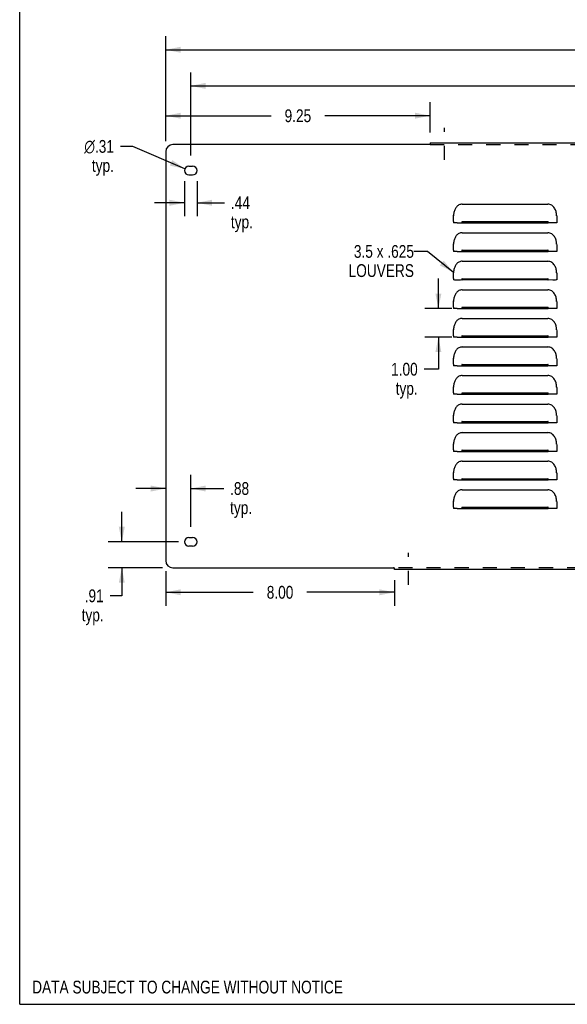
# Model space of a CAD drawing. Header units: inches. Extents: x 0 to 89.5, y 0 to 57.9.
# Tile 1 of 10: x 0 to 19.2, y 0 to 34.5. Entities that reach past the tile are written whole.
import ezdxf

# ---------------------------------------------------------------- set-up
doc = ezdxf.new("R2010")
doc.units = ezdxf.units.IN
doc.header["$LTSCALE"] = 4.921053
doc.header["$MEASUREMENT"] = 0
doc.linetypes.add('DASHED', pattern=[0.2, 0.1, -0.1])
doc.linetypes.add('HIDDEN', pattern=[0.2, 0.1, -0.1])
doc.layers.get('0').update_dxf_attribs({"linetype": 'CONTINUOUS'})
for name, color, linetype in [('02___PRT_ALL_AXES', 7, 'CONTINUOUS'), ('DEFAULT_2', 8, 'HIDDEN'), ('DIMENSIONS', 7, 'CONTINUOUS')]:
    doc.layers.add(name, color=color, linetype=linetype)
doc.styles.get("Standard").update_dxf_attribs({"font": 'txt', "width": 0.8})
doc.styles.add('TEXTSTYLE_1', font='gdt', dxfattribs={"width": 0.8})
doc.dimstyles.new('DIMSTYLE_1', dxfattribs={"dimtxt": 0.447368, "dimasz": 0.526316, "dimexe": 0.09, "dimexo": 0.07, "dimgap": 0.0425, "dimtad": 0, "dimtih": 1, "dimtoh": 1, "dimzin": 4, "dimdsep": 46, "dimtxsty": 'Standard', "dimblk": '_FILLED', "dimblk1": '_FILLED', "dimblk2": '_FILLED', "dimcen": 0.09, "dimadec": 0, "dimazin": 0, "dimtfac": 1, "dimtofl": 0, "dimtmove": 0, "dimatfit": 3, "dimldrblk": '_FILLED', "dimfxl": 0, "dimtolj": 1, "dimtzin": 4, "dimarcsym": 0})
doc.dimstyles.new('DIMSTYLE_2', dxfattribs={"dimtxt": 0.447368, "dimasz": 0.526316, "dimexe": 0.09, "dimexo": 0.07, "dimgap": 0.09, "dimtad": 0, "dimtih": 1, "dimtoh": 1, "dimzin": 4, "dimdsep": 46, "dimtxsty": 'Standard', "dimblk": '_FILLED', "dimblk1": '_FILLED', "dimblk2": '_FILLED', "dimcen": 0.09, "dimadec": 0, "dimazin": 0, "dimtfac": 1, "dimtofl": 0, "dimtmove": 0, "dimatfit": 3, "dimldrblk": '_FILLED', "dimfxl": 0, "dimtolj": 1, "dimtzin": 4, "dimarcsym": 0})
doc.dimstyles.get("Standard").update_dxf_attribs({"dimtxt": 0.447368, "dimasz": 0.526316, "dimexe": 0.09, "dimexo": 0.07, "dimgap": 0.09, "dimtad": 0, "dimtih": 1, "dimtoh": 1, "dimzin": 4, "dimdsep": 46, "dimtxsty": 'Standard', "dimblk": '_FILLED', "dimblk1": '_FILLED', "dimblk2": '_FILLED', "dimcen": 0.09, "dimadec": 0, "dimazin": 0, "dimtp": 0.01, "dimtm": 0.01, "dimtfac": 1, "dimtofl": 0, "dimtmove": 0, "dimatfit": 3, "dimldrblk": '_FILLED', "dimfxl": 0, "dimtolj": 1, "dimtzin": 4, "dimarcsym": 0})

# ---------------------------------------------------------------- blocks, each defined once
blk = doc.blocks.new('_FILLED')
at = {"color": 0, "linetype": 'ByBlock'}
blk.add_solid([(0, 0), (-1, 0.2), (-1, -0.2)], dxfattribs=at)
blk = doc.blocks.new('*D1')
at = {"layer": 'DIMENSIONS', "color": 2, "linetype": 'Continuous'}
for p, q in [((5.112, 30.22), (5.112, 33.895)), ((76.862, 30.22), (76.862, 33.895)), ((5.112, 33.421), (39.869, 33.421)), ((76.862, 33.421), (42.106, 33.421))]:
    blk.add_line(p, q, dxfattribs=at)
at = {"layer": 'DIMENSIONS', "color": 2, "linetype": 'Continuous', "xscale": 0.5263157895, "yscale": 0.5263157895, "zscale": 0.5263157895, "rotation": 180}
blk.add_blockref('_FILLED', (5.112, 33.421), dxfattribs=at)
at = {"layer": 'DIMENSIONS', "color": 2, "linetype": 'Continuous', "xscale": 0.5263157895, "yscale": 0.5263157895, "zscale": 0.5263157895}
blk.add_blockref('_FILLED', (76.862, 33.421), dxfattribs=at)
at = {"layer": 'DIMENSIONS', "color": 2, "linetype": 'Continuous', "insert": (40.987, 33.645), "char_height": 0.4474, "width": 1.78947, "attachment_point": 2, "line_spacing_factor": 0.9}
blk.add_mtext('71.75', dxfattribs=at)
blk = doc.blocks.new('*D4')
at = {"layer": 'DIMENSIONS', "color": 2, "linetype": 'Continuous'}
for p, q in [((5.112, 30.22), (5.112, 31.585)), ((14.362, 30.53), (14.362, 31.585)), ((5.112, 31.112), (8.798, 31.112)), ((14.362, 31.112), (10.677, 31.112))]:
    blk.add_line(p, q, dxfattribs=at)
at = {"layer": 'DIMENSIONS', "color": 2, "linetype": 'Continuous', "xscale": 0.5263157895, "yscale": 0.5263157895, "zscale": 0.5263157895, "rotation": 180}
blk.add_blockref('_FILLED', (5.112, 31.112), dxfattribs=at)
at = {"layer": 'DIMENSIONS', "color": 2, "linetype": 'Continuous', "xscale": 0.5263157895, "yscale": 0.5263157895, "zscale": 0.5263157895}
blk.add_blockref('_FILLED', (14.362, 31.112), dxfattribs=at)
at = {"layer": 'DIMENSIONS', "color": 2, "linetype": 'Continuous', "insert": (9.737, 31.335), "char_height": 0.4474, "width": 1.43158, "attachment_point": 2, "line_spacing_factor": 0.9}
blk.add_mtext('9.25', dxfattribs=at)
blk = doc.blocks.new('*D5')
at = {"layer": 'DIMENSIONS', "color": 2, "linetype": 'Continuous'}
for p, q in [((5.112, 15.165), (5.112, 13.952)), ((13.112, 14.855), (13.112, 13.952)), ((5.112, 14.426), (8.173, 14.426)), ((13.112, 14.426), (10.052, 14.426))]:
    blk.add_line(p, q, dxfattribs=at)
at = {"layer": 'DIMENSIONS', "color": 2, "linetype": 'Continuous', "xscale": 0.5263157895, "yscale": 0.5263157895, "zscale": 0.5263157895, "rotation": 180}
blk.add_blockref('_FILLED', (5.112, 14.426), dxfattribs=at)
at = {"layer": 'DIMENSIONS', "color": 2, "linetype": 'Continuous', "xscale": 0.5263157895, "yscale": 0.5263157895, "zscale": 0.5263157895}
blk.add_blockref('_FILLED', (13.112, 14.426), dxfattribs=at)
at = {"layer": 'DIMENSIONS', "color": 2, "linetype": 'Continuous', "insert": (9.112, 14.649), "char_height": 0.4474, "width": 1.43158, "attachment_point": 2, "line_spacing_factor": 0.9}
blk.add_mtext('8.00', dxfattribs=at)
blk = doc.blocks.new('*D9')
at = {"layer": 'DIMENSIONS', "color": 2, "linetype": 'Continuous'}
for p, q in [((14.654, 24.36), (14.654, 25.412)), ((15.119, 24.36), (14.18, 24.36)), ((15.119, 23.36), (14.18, 23.36)), ((14.654, 23.36), (14.654, 22.235)), ((14.654, 22.235), (14.154, 22.235))]:
    blk.add_line(p, q, dxfattribs=at)
at = {"layer": 'DIMENSIONS', "color": 2, "linetype": 'Continuous', "xscale": 0.5263157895, "yscale": 0.5263157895, "zscale": 0.5263157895}
for p, rotation in [((14.654, 24.36), 270), ((14.654, 23.36), 90)]:
    blk.add_blockref('_FILLED', p, dxfattribs=dict(at, rotation=rotation))
at = {"layer": 'DIMENSIONS', "color": 2, "linetype": 'Continuous', "insert": (13.93, 22.459), "char_height": 0.4474, "width": 1.43158, "attachment_point": 3, "line_spacing_factor": 0.9}
blk.add_mtext('1.00\\Ptyp.', dxfattribs=at)
blk = doc.blocks.new('*D11')
at = {"color": 2, "linetype": 'Continuous'}
for p, q in [((3.573, 16.193), (3.573, 17.245)), ((5.557, 16.193), (3.1, 16.193)), ((4.994, 15.284), (3.1, 15.284)), ((3.573, 15.284), (3.573, 14.303)), ((3.573, 14.303), (3.164, 14.303))]:
    blk.add_line(p, q, dxfattribs=at)
at = {"color": 2, "linetype": 'Continuous', "xscale": 0.5263157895, "yscale": 0.5263157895, "zscale": 0.5263157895}
for p, rotation in [((3.573, 16.193), 270), ((3.573, 15.284), 90)]:
    blk.add_blockref('_FILLED', p, dxfattribs=dict(at, rotation=rotation))
at = {"color": 2, "linetype": 'Continuous', "insert": (2.94, 14.527), "char_height": 0.4474, "width": 1.43158, "attachment_point": 3, "line_spacing_factor": 0.9}
blk.add_mtext('.91\\Ptyp.', dxfattribs=at)
blk = doc.blocks.new('*D12')
at = {"color": 2, "linetype": 'Continuous'}
for p, q in [((5.987, 16.717), (5.987, 18.533)), ((5.112, 18.059), (4.06, 18.059)), ((5.987, 18.059), (7.14, 18.059))]:
    blk.add_line(p, q, dxfattribs=at)
at = {"color": 2, "linetype": 'Continuous', "xscale": 0.5263157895, "yscale": 0.5263157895, "zscale": 0.5263157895}
blk.add_blockref('_FILLED', (5.112, 18.059), dxfattribs=at)
at = {"color": 2, "linetype": 'Continuous', "xscale": 0.5263157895, "yscale": 0.5263157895, "zscale": 0.5263157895, "rotation": 180}
blk.add_blockref('_FILLED', (5.987, 18.059), dxfattribs=at)
at = {"color": 2, "linetype": 'Continuous', "insert": (7.364, 18.283), "char_height": 0.4474, "width": 1.43158, "attachment_point": 1, "line_spacing_factor": 0.9}
blk.add_mtext('.88\\Ptyp.', dxfattribs=at)
blk = doc.blocks.new('*D13')
at = {"color": 2, "linetype": 'Continuous'}
for p, q in [((5.769, 28.824), (5.769, 27.591)), ((6.206, 28.824), (6.206, 27.591)), ((5.769, 28.064), (4.716, 28.064)), ((6.206, 28.064), (7.168, 28.064))]:
    blk.add_line(p, q, dxfattribs=at)
at = {"color": 2, "linetype": 'Continuous', "xscale": 0.5263157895, "yscale": 0.5263157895, "zscale": 0.5263157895}
blk.add_blockref('_FILLED', (5.769, 28.064), dxfattribs=at)
at = {"color": 2, "linetype": 'Continuous', "xscale": 0.5263157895, "yscale": 0.5263157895, "zscale": 0.5263157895, "rotation": 180}
blk.add_blockref('_FILLED', (6.206, 28.064), dxfattribs=at)
at = {"color": 2, "linetype": 'Continuous', "insert": (7.392, 28.288), "char_height": 0.4474, "width": 1.43158, "attachment_point": 1, "line_spacing_factor": 0.9}
blk.add_mtext('.44\\Ptyp.', dxfattribs=at)
blk = doc.blocks.new('*D14')
at = {"color": 2, "linetype": 'Continuous'}
for p, q in [((3.957, 30.037), (3.523, 30.037)), ((5.781, 29.254), (3.957, 30.037))]:
    blk.add_line(p, q, dxfattribs=at)
at = {"color": 2, "linetype": 'Continuous', "xscale": 0.5263157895, "yscale": 0.5263157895, "zscale": 0.5263157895, "rotation": 336.7778791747}
blk.add_blockref('_FILLED', (5.781, 29.254), dxfattribs=at)
at = {"color": 2, "linetype": 'Continuous', "insert": (3.299, 30.261), "char_height": 0.44737, "width": 1.67018, "attachment_point": 3, "line_spacing_factor": 0.9, "style": 'TEXTSTYLE_1'}
blk.add_mtext('{\\Fgdt;n}\\Ftxt;.31\\Ptyp.', dxfattribs=at)
blk = doc.blocks.new('*D19')
at = {"color": 2, "linetype": 'Continuous'}
for p, q in [((5.987, 29.717), (5.987, 32.63)), ((75.987, 29.717), (75.987, 32.63)), ((5.987, 32.156), (39.869, 32.156)), ((75.987, 32.156), (42.106, 32.156))]:
    blk.add_line(p, q, dxfattribs=at)
at = {"color": 2, "linetype": 'Continuous', "xscale": 0.5263157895, "yscale": 0.5263157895, "zscale": 0.5263157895, "rotation": 180}
blk.add_blockref('_FILLED', (5.987, 32.156), dxfattribs=at)
at = {"color": 2, "linetype": 'Continuous', "xscale": 0.5263157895, "yscale": 0.5263157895, "zscale": 0.5263157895}
blk.add_blockref('_FILLED', (75.987, 32.156), dxfattribs=at)
at = {"color": 2, "linetype": 'Continuous', "insert": (40.987, 32.38), "char_height": 0.4474, "width": 1.78947, "attachment_point": 2, "line_spacing_factor": 0.9}
blk.add_mtext('70.00', dxfattribs=at)

msp = doc.modelspace()

# ---------------------------------------------------------------- linework, layer by layer
at = {"color": 7, "linetype": 'Continuous'}
for p, q in [((0, 0), (0, 57.895)), ((14.362, 30.12), (14.362, 30.101)), ((13.112, 15.265), (13.112, 15.284)), ((0, 0), (89.474, 0))]:
    msp.add_line(p, q, dxfattribs=at)
at = {"color": 3, "linetype": 'Continuous'}
for p, q in [((14.336, 30.101), (5.362, 30.101)), ((14.362, 30.161), (14.362, 30.12)), ((14.362, 30.161), (67.612, 30.161)), ((5.112, 29.851), (5.112, 15.534)), ((15.487, 28.016), (18.487, 28.016)), ((15.182, 27.625), (15.186, 27.61)), ((18.789, 27.61), (18.793, 27.625)), ((15.177, 27.409), (15.178, 27.499)), ((15.177, 27.408), (15.177, 27.36)), ((15.183, 27.36), (15.177, 27.36)), ((15.315, 27.359), (18.487, 27.36)), ((15.487, 27.404), (18.487, 27.404)), ((18.66, 27.359), (18.487, 27.36)), ((18.745, 27.359), (18.66, 27.359)), ((18.797, 27.497), (18.797, 27.36)), ((15.487, 27.016), (18.487, 27.016)), ((15.182, 26.625), (15.186, 26.61)), ((18.789, 26.61), (18.793, 26.625)), ((15.177, 26.409), (15.178, 26.499)), ((15.177, 26.408), (15.177, 26.36)), ((15.183, 26.36), (15.177, 26.36)), ((15.315, 26.359), (18.487, 26.36)), ((15.487, 26.404), (18.487, 26.404)), ((18.66, 26.359), (18.487, 26.36)), ((18.745, 26.359), (18.66, 26.359)), ((18.797, 26.497), (18.797, 26.36)), ((15.487, 26.016), (18.487, 26.016)), ((15.182, 25.625), (15.186, 25.61)), ((18.789, 25.61), (18.793, 25.625)), ((15.177, 25.409), (15.178, 25.499)), ((15.177, 25.408), (15.177, 25.36)), ((15.183, 25.36), (15.177, 25.36)), ((15.487, 25.36), (15.427, 25.359)), ((15.487, 25.404), (18.487, 25.404)), ((18.66, 25.359), (15.487, 25.36)), ((18.745, 25.359), (18.66, 25.359)), ((18.797, 25.497), (18.797, 25.36)), ((15.487, 25.016), (18.487, 25.016)), ((15.177, 24.409), (15.178, 24.499)), ((15.182, 24.625), (15.186, 24.61)), ((18.789, 24.61), (18.793, 24.625)), ((18.797, 24.497), (18.797, 24.36)), ((15.177, 24.408), (15.177, 24.36)), ((15.183, 24.36), (15.177, 24.36)), ((15.315, 24.359), (18.487, 24.36)), ((15.487, 24.404), (18.487, 24.404)), ((18.66, 24.359), (18.487, 24.36)), ((18.745, 24.359), (18.66, 24.359)), ((15.487, 24.016), (18.487, 24.016)), ((15.177, 23.409), (15.178, 23.499)), ((15.182, 23.625), (15.186, 23.61)), ((18.789, 23.61), (18.793, 23.625)), ((18.797, 23.497), (18.797, 23.36)), ((15.177, 23.408), (15.177, 23.36)), ((15.183, 23.36), (15.177, 23.36)), ((15.315, 23.359), (18.487, 23.36)), ((15.487, 23.404), (18.487, 23.404)), ((18.66, 23.359), (18.487, 23.36)), ((18.745, 23.359), (18.66, 23.359)), ((15.487, 23.016), (18.487, 23.016)), ((15.177, 22.409), (15.178, 22.499)), ((15.182, 22.625), (15.186, 22.61)), ((18.789, 22.61), (18.793, 22.625)), ((18.797, 22.497), (18.797, 22.36)), ((15.177, 22.408), (15.177, 22.36)), ((15.183, 22.36), (15.177, 22.36)), ((15.315, 22.359), (18.487, 22.36)), ((15.487, 22.404), (18.487, 22.404)), ((18.66, 22.359), (18.487, 22.36)), ((18.745, 22.359), (18.66, 22.359)), ((15.487, 22.016), (18.487, 22.016)), ((15.177, 21.409), (15.178, 21.499)), ((15.177, 21.408), (15.177, 21.36)), ((15.182, 21.625), (15.186, 21.61)), ((15.487, 21.404), (18.487, 21.404)), ((18.789, 21.61), (18.793, 21.625)), ((18.797, 21.497), (18.797, 21.36)), ((15.183, 21.36), (15.177, 21.36)), ((15.315, 21.359), (18.487, 21.36)), ((18.66, 21.359), (18.487, 21.36)), ((18.745, 21.359), (18.66, 21.359)), ((15.487, 21.016), (18.487, 21.016)), ((15.177, 20.409), (15.178, 20.499)), ((15.177, 20.408), (15.177, 20.36)), ((15.183, 20.36), (15.177, 20.36)), ((15.182, 20.625), (15.186, 20.61)), ((15.315, 20.359), (18.487, 20.36)), ((15.487, 20.404), (18.487, 20.404)), ((18.66, 20.359), (18.487, 20.36)), ((18.745, 20.359), (18.66, 20.359)), ((18.789, 20.61), (18.793, 20.625)), ((18.797, 20.497), (18.797, 20.36)), ((15.487, 20.016), (18.487, 20.016)), ((15.177, 19.409), (15.178, 19.499)), ((15.177, 19.408), (15.177, 19.36)), ((15.183, 19.36), (15.177, 19.36)), ((15.182, 19.625), (15.186, 19.61)), ((15.315, 19.359), (18.487, 19.36)), ((15.487, 19.404), (18.487, 19.404)), ((18.66, 19.359), (18.487, 19.36)), ((18.745, 19.359), (18.66, 19.359)), ((18.789, 19.61), (18.793, 19.625)), ((18.797, 19.497), (18.797, 19.36)), ((15.487, 19.016), (18.487, 19.016)), ((15.182, 18.625), (15.186, 18.61)), ((18.789, 18.61), (18.793, 18.625)), ((15.177, 18.409), (15.178, 18.499)), ((15.177, 18.408), (15.177, 18.36)), ((15.183, 18.36), (15.177, 18.36)), ((15.315, 18.359), (18.487, 18.36)), ((15.487, 18.404), (18.487, 18.404)), ((18.66, 18.359), (18.487, 18.36)), ((18.745, 18.359), (18.66, 18.359)), ((18.797, 18.497), (18.797, 18.36)), ((15.487, 18.016), (18.487, 18.016)), ((15.182, 17.625), (15.186, 17.61)), ((18.789, 17.61), (18.793, 17.625)), ((15.177, 17.409), (15.178, 17.499)), ((15.177, 17.408), (15.177, 17.36)), ((15.183, 17.36), (15.177, 17.36)), ((15.315, 17.359), (18.487, 17.36)), ((15.487, 17.404), (18.487, 17.404)), ((18.66, 17.359), (18.487, 17.36)), ((18.745, 17.359), (18.66, 17.359)), ((18.797, 17.497), (18.797, 17.36)), ((5.362, 15.284), (13.086, 15.284)), ((13.112, 15.224), (13.112, 15.265)), ((68.862, 15.224), (13.112, 15.224))]:
    msp.add_line(p, q, dxfattribs=at)
for points in [[(14.344, 30.106), (14.34, 30.104), (14.336, 30.101)], [(14.362, 30.12), (14.359, 30.116), (14.356, 30.114), (14.353, 30.112), (14.35, 30.11), (14.344, 30.106)], [(15.487, 28.016), (15.458, 28.014), (15.429, 28.009), (15.401, 28), (15.374, 27.988), (15.349, 27.974), (15.325, 27.956), (15.303, 27.937), (15.283, 27.915), (15.265, 27.892), (15.25, 27.868), (15.236, 27.842), (15.224, 27.815), (15.213, 27.787), (15.204, 27.757), (15.197, 27.727), (15.191, 27.694), (15.186, 27.661), (15.182, 27.625)], [(18.785, 27.692), (18.779, 27.724), (18.771, 27.757), (18.761, 27.789), (18.75, 27.82), (18.735, 27.85), (18.719, 27.879), (18.699, 27.907), (18.676, 27.933), (18.651, 27.956), (18.623, 27.976), (18.592, 27.993), (18.559, 28.005), (18.524, 28.013), (18.487, 28.016)], [(15.178, 27.499), (15.178, 27.541), (15.179, 27.583), (15.182, 27.625)], [(18.793, 27.625), (18.789, 27.658), (18.785, 27.692)], [(18.793, 27.625), (18.796, 27.582), (18.797, 27.539), (18.797, 27.497)], [(15.315, 27.359), (15.23, 27.359), (15.201, 27.36), (15.183, 27.36)], [(15.487, 27.404), (15.483, 27.402), (15.48, 27.4), (15.477, 27.396), (15.475, 27.391), (15.474, 27.387), (15.474, 27.382), (15.474, 27.377), (15.475, 27.372), (15.477, 27.367), (15.48, 27.363), (15.483, 27.361), (15.487, 27.36)], [(18.487, 27.36), (18.492, 27.361), (18.495, 27.363), (18.498, 27.367), (18.5, 27.372), (18.501, 27.377), (18.501, 27.381), (18.501, 27.386), (18.5, 27.391), (18.498, 27.396), (18.495, 27.4), (18.492, 27.402), (18.487, 27.404)], [(18.797, 27.36), (18.792, 27.36), (18.774, 27.36), (18.745, 27.359)], [(15.487, 27.016), (15.458, 27.014), (15.429, 27.009), (15.401, 27), (15.374, 26.988), (15.349, 26.974), (15.325, 26.956), (15.303, 26.937), (15.283, 26.915), (15.265, 26.892), (15.25, 26.868), (15.236, 26.842), (15.224, 26.815), (15.213, 26.787), (15.204, 26.757), (15.197, 26.727), (15.191, 26.694), (15.186, 26.661), (15.182, 26.625)], [(18.785, 26.692), (18.779, 26.724), (18.771, 26.757), (18.761, 26.789), (18.75, 26.82), (18.735, 26.85), (18.719, 26.879), (18.699, 26.907), (18.676, 26.933), (18.651, 26.956), (18.623, 26.976), (18.592, 26.993), (18.559, 27.005), (18.524, 27.013), (18.487, 27.016)], [(15.178, 26.499), (15.178, 26.541), (15.179, 26.583), (15.182, 26.625)], [(18.793, 26.625), (18.789, 26.658), (18.785, 26.692)], [(18.793, 26.625), (18.796, 26.582), (18.797, 26.539), (18.797, 26.497)], [(15.315, 26.359), (15.23, 26.359), (15.201, 26.36), (15.183, 26.36)], [(15.487, 26.404), (15.483, 26.402), (15.48, 26.4), (15.477, 26.396), (15.475, 26.391), (15.474, 26.387), (15.474, 26.382), (15.474, 26.377), (15.475, 26.372), (15.477, 26.367), (15.48, 26.363), (15.483, 26.361), (15.487, 26.36)], [(18.487, 26.36), (18.492, 26.361), (18.495, 26.363), (18.498, 26.367), (18.5, 26.372), (18.501, 26.377), (18.501, 26.381), (18.501, 26.386), (18.5, 26.391), (18.498, 26.396), (18.495, 26.4), (18.492, 26.402), (18.487, 26.404)], [(18.797, 26.36), (18.792, 26.36), (18.774, 26.36), (18.745, 26.359)], [(15.487, 26.016), (15.458, 26.014), (15.429, 26.009), (15.401, 26), (15.374, 25.988), (15.349, 25.974), (15.325, 25.956), (15.303, 25.937), (15.283, 25.915), (15.265, 25.892), (15.25, 25.868), (15.236, 25.842), (15.224, 25.815), (15.213, 25.787), (15.204, 25.757), (15.197, 25.727), (15.191, 25.694), (15.186, 25.661), (15.182, 25.625)], [(18.785, 25.692), (18.779, 25.724), (18.771, 25.757), (18.761, 25.789), (18.75, 25.82), (18.735, 25.85), (18.719, 25.879), (18.699, 25.907), (18.676, 25.933), (18.651, 25.956), (18.623, 25.976), (18.592, 25.993), (18.559, 26.005), (18.524, 26.013), (18.487, 26.016)], [(15.178, 25.499), (15.178, 25.541), (15.179, 25.583), (15.182, 25.625)], [(18.793, 25.625), (18.789, 25.658), (18.785, 25.692)], [(18.793, 25.625), (18.796, 25.582), (18.797, 25.539), (18.797, 25.497)], [(15.427, 25.359), (15.268, 25.359), (15.23, 25.359), (15.201, 25.36), (15.183, 25.36)], [(15.487, 25.404), (15.483, 25.402), (15.48, 25.4), (15.477, 25.396), (15.475, 25.391), (15.474, 25.387), (15.474, 25.382), (15.474, 25.377), (15.475, 25.372), (15.477, 25.367), (15.48, 25.363), (15.483, 25.361), (15.487, 25.36)], [(18.487, 25.36), (18.492, 25.361), (18.495, 25.363), (18.498, 25.367), (18.5, 25.372), (18.501, 25.377), (18.501, 25.381), (18.501, 25.386), (18.5, 25.391), (18.498, 25.396), (18.495, 25.4), (18.492, 25.402), (18.487, 25.404)], [(18.797, 25.36), (18.792, 25.36), (18.774, 25.36), (18.745, 25.359)], [(15.487, 25.016), (15.458, 25.014), (15.429, 25.009), (15.401, 25), (15.374, 24.988), (15.349, 24.974), (15.325, 24.956), (15.303, 24.937), (15.283, 24.915), (15.265, 24.892), (15.25, 24.868), (15.236, 24.842), (15.224, 24.815), (15.213, 24.787), (15.204, 24.757), (15.197, 24.727), (15.191, 24.694), (15.186, 24.661), (15.182, 24.625)], [(18.785, 24.692), (18.779, 24.724), (18.771, 24.757), (18.761, 24.789), (18.75, 24.82), (18.735, 24.85), (18.719, 24.879), (18.699, 24.907), (18.676, 24.933), (18.651, 24.956), (18.623, 24.976), (18.592, 24.993), (18.559, 25.005), (18.524, 25.013), (18.487, 25.016)], [(15.178, 24.499), (15.178, 24.541), (15.179, 24.583), (15.182, 24.625)], [(18.793, 24.625), (18.789, 24.658), (18.785, 24.692)], [(18.793, 24.625), (18.796, 24.582), (18.797, 24.539), (18.797, 24.497)], [(15.315, 24.359), (15.23, 24.359), (15.201, 24.36), (15.183, 24.36)], [(15.487, 24.404), (15.483, 24.402), (15.48, 24.4), (15.477, 24.396), (15.475, 24.391), (15.474, 24.387), (15.474, 24.382), (15.474, 24.377), (15.475, 24.372), (15.477, 24.367), (15.48, 24.363), (15.483, 24.361), (15.487, 24.36)], [(18.487, 24.36), (18.492, 24.361), (18.495, 24.363), (18.498, 24.367), (18.5, 24.372), (18.501, 24.377), (18.501, 24.381), (18.501, 24.386), (18.5, 24.391), (18.498, 24.396), (18.495, 24.4), (18.492, 24.402), (18.487, 24.404)], [(18.797, 24.36), (18.792, 24.36), (18.774, 24.36), (18.745, 24.359)], [(15.487, 24.016), (15.458, 24.014), (15.429, 24.009), (15.401, 24), (15.374, 23.988), (15.349, 23.974), (15.325, 23.956), (15.303, 23.937), (15.283, 23.915), (15.265, 23.892), (15.25, 23.868), (15.236, 23.842), (15.224, 23.815), (15.213, 23.787), (15.204, 23.757), (15.197, 23.727), (15.191, 23.694), (15.186, 23.661), (15.182, 23.625)], [(18.785, 23.692), (18.779, 23.724), (18.771, 23.757), (18.761, 23.789), (18.75, 23.82), (18.735, 23.85), (18.719, 23.879), (18.699, 23.907), (18.676, 23.933), (18.651, 23.956), (18.623, 23.976), (18.592, 23.993), (18.559, 24.005), (18.524, 24.013), (18.487, 24.016)], [(15.178, 23.499), (15.178, 23.541), (15.179, 23.583), (15.182, 23.625)], [(18.793, 23.625), (18.789, 23.658), (18.785, 23.692)], [(18.793, 23.625), (18.796, 23.582), (18.797, 23.539), (18.797, 23.497)], [(15.315, 23.359), (15.23, 23.359), (15.201, 23.36), (15.183, 23.36)], [(15.487, 23.404), (15.483, 23.402), (15.48, 23.4), (15.477, 23.396), (15.475, 23.391), (15.474, 23.387), (15.474, 23.382), (15.474, 23.377), (15.475, 23.372), (15.477, 23.367), (15.48, 23.363), (15.483, 23.361), (15.487, 23.36)], [(18.487, 23.36), (18.492, 23.361), (18.495, 23.363), (18.498, 23.367), (18.5, 23.372), (18.501, 23.377), (18.501, 23.381), (18.501, 23.386), (18.5, 23.391), (18.498, 23.396), (18.495, 23.4), (18.492, 23.402), (18.487, 23.404)], [(18.797, 23.36), (18.792, 23.36), (18.774, 23.36), (18.745, 23.359)], [(15.487, 23.016), (15.458, 23.014), (15.429, 23.009), (15.401, 23), (15.374, 22.988), (15.349, 22.974), (15.325, 22.956), (15.303, 22.937), (15.283, 22.915), (15.265, 22.892), (15.25, 22.868), (15.236, 22.842), (15.224, 22.815), (15.213, 22.787), (15.204, 22.757), (15.197, 22.727), (15.191, 22.694), (15.186, 22.661), (15.182, 22.625)], [(18.785, 22.692), (18.779, 22.724), (18.771, 22.757), (18.761, 22.789), (18.75, 22.82), (18.735, 22.85), (18.719, 22.879), (18.699, 22.907), (18.676, 22.933), (18.651, 22.956), (18.623, 22.976), (18.592, 22.993), (18.559, 23.005), (18.524, 23.013), (18.487, 23.016)], [(15.178, 22.499), (15.178, 22.541), (15.179, 22.583), (15.182, 22.625)], [(18.793, 22.625), (18.789, 22.658), (18.785, 22.692)], [(18.793, 22.625), (18.796, 22.582), (18.797, 22.539), (18.797, 22.497)], [(15.315, 22.359), (15.23, 22.359), (15.201, 22.36), (15.183, 22.36)], [(15.487, 22.404), (15.483, 22.402), (15.48, 22.4), (15.477, 22.396), (15.475, 22.391), (15.474, 22.387), (15.474, 22.382), (15.474, 22.377), (15.475, 22.372), (15.477, 22.367), (15.48, 22.363), (15.483, 22.361), (15.487, 22.36)], [(18.487, 22.36), (18.492, 22.361), (18.495, 22.363), (18.498, 22.367), (18.5, 22.372), (18.501, 22.377), (18.501, 22.381), (18.501, 22.386), (18.5, 22.391), (18.498, 22.396), (18.495, 22.4), (18.492, 22.402), (18.487, 22.404)], [(18.797, 22.36), (18.792, 22.36), (18.774, 22.36), (18.745, 22.359)], [(15.487, 22.016), (15.458, 22.014), (15.429, 22.009), (15.401, 22), (15.374, 21.988), (15.349, 21.974), (15.325, 21.956), (15.303, 21.937), (15.283, 21.915), (15.265, 21.892), (15.25, 21.868), (15.236, 21.842), (15.224, 21.815), (15.213, 21.787), (15.204, 21.757), (15.197, 21.727), (15.191, 21.694), (15.186, 21.661), (15.182, 21.625)], [(18.785, 21.692), (18.779, 21.724), (18.771, 21.757), (18.761, 21.789), (18.75, 21.82), (18.735, 21.85), (18.719, 21.879), (18.699, 21.907), (18.676, 21.933), (18.651, 21.956), (18.623, 21.976), (18.592, 21.993), (18.559, 22.005), (18.524, 22.013), (18.487, 22.016)], [(15.178, 21.499), (15.178, 21.541), (15.179, 21.583), (15.182, 21.625)], [(15.487, 21.404), (15.483, 21.402), (15.48, 21.4), (15.477, 21.396), (15.475, 21.391), (15.474, 21.387), (15.474, 21.382), (15.474, 21.377), (15.475, 21.372), (15.477, 21.367), (15.48, 21.363), (15.483, 21.361), (15.487, 21.36)], [(18.487, 21.36), (18.492, 21.361), (18.495, 21.363), (18.498, 21.367), (18.5, 21.372), (18.501, 21.377), (18.501, 21.381), (18.501, 21.386), (18.5, 21.391), (18.498, 21.396), (18.495, 21.4), (18.492, 21.402), (18.487, 21.404)], [(18.793, 21.625), (18.789, 21.658), (18.785, 21.692)], [(18.793, 21.625), (18.796, 21.582), (18.797, 21.539), (18.797, 21.497)], [(15.315, 21.359), (15.23, 21.359), (15.201, 21.36), (15.183, 21.36)], [(18.797, 21.36), (18.792, 21.36), (18.774, 21.36), (18.745, 21.359)], [(15.487, 21.016), (15.458, 21.014), (15.429, 21.009), (15.401, 21), (15.374, 20.988), (15.349, 20.974), (15.325, 20.956), (15.303, 20.937), (15.283, 20.915), (15.265, 20.892), (15.25, 20.868), (15.236, 20.842), (15.224, 20.815), (15.213, 20.787), (15.204, 20.757), (15.197, 20.727), (15.191, 20.694), (15.186, 20.661), (15.182, 20.625)], [(18.785, 20.692), (18.779, 20.724), (18.771, 20.757), (18.761, 20.789), (18.75, 20.82), (18.735, 20.85), (18.719, 20.879), (18.699, 20.907), (18.676, 20.933), (18.651, 20.956), (18.623, 20.976), (18.592, 20.993), (18.559, 21.005), (18.524, 21.013), (18.487, 21.016)], [(18.793, 20.625), (18.789, 20.658), (18.785, 20.692)], [(15.178, 20.499), (15.178, 20.541), (15.179, 20.583), (15.182, 20.625)], [(15.315, 20.359), (15.23, 20.359), (15.201, 20.36), (15.183, 20.36)], [(15.487, 20.404), (15.483, 20.402), (15.48, 20.4), (15.477, 20.396), (15.475, 20.391), (15.474, 20.387), (15.474, 20.382), (15.474, 20.377), (15.475, 20.372), (15.477, 20.367), (15.48, 20.363), (15.483, 20.361), (15.487, 20.36)], [(18.487, 20.36), (18.492, 20.361), (18.495, 20.363), (18.498, 20.367), (18.5, 20.372), (18.501, 20.377), (18.501, 20.381), (18.501, 20.386), (18.5, 20.391), (18.498, 20.396), (18.495, 20.4), (18.492, 20.402), (18.487, 20.404)], [(18.797, 20.36), (18.792, 20.36), (18.774, 20.36), (18.745, 20.359)], [(18.793, 20.625), (18.796, 20.582), (18.797, 20.539), (18.797, 20.497)], [(15.487, 20.016), (15.458, 20.014), (15.429, 20.009), (15.401, 20), (15.374, 19.988), (15.349, 19.974), (15.325, 19.956), (15.303, 19.937), (15.283, 19.915), (15.265, 19.892), (15.25, 19.868), (15.236, 19.842), (15.224, 19.815), (15.213, 19.787), (15.204, 19.757), (15.197, 19.727), (15.191, 19.694), (15.186, 19.661), (15.182, 19.625)], [(18.785, 19.692), (18.779, 19.724), (18.771, 19.757), (18.761, 19.789), (18.75, 19.82), (18.735, 19.85), (18.719, 19.879), (18.699, 19.907), (18.676, 19.933), (18.651, 19.956), (18.623, 19.976), (18.592, 19.993), (18.559, 20.005), (18.524, 20.013), (18.487, 20.016)], [(18.793, 19.625), (18.789, 19.658), (18.785, 19.692)], [(15.178, 19.499), (15.178, 19.541), (15.179, 19.583), (15.182, 19.625)], [(15.315, 19.359), (15.23, 19.359), (15.201, 19.36), (15.183, 19.36)], [(15.487, 19.404), (15.483, 19.402), (15.48, 19.4), (15.477, 19.396), (15.475, 19.391), (15.474, 19.387), (15.474, 19.382), (15.474, 19.377), (15.475, 19.372), (15.477, 19.367), (15.48, 19.363), (15.483, 19.361), (15.487, 19.36)], [(18.487, 19.36), (18.492, 19.361), (18.495, 19.363), (18.498, 19.367), (18.5, 19.372), (18.501, 19.377), (18.501, 19.381), (18.501, 19.386), (18.5, 19.391), (18.498, 19.396), (18.495, 19.4), (18.492, 19.402), (18.487, 19.404)], [(18.797, 19.36), (18.792, 19.36), (18.774, 19.36), (18.745, 19.359)], [(18.793, 19.625), (18.796, 19.582), (18.797, 19.539), (18.797, 19.497)], [(15.487, 19.016), (15.458, 19.014), (15.429, 19.009), (15.401, 19), (15.374, 18.988), (15.349, 18.974), (15.325, 18.956), (15.303, 18.937), (15.283, 18.915), (15.265, 18.892), (15.25, 18.868), (15.236, 18.842), (15.224, 18.815), (15.213, 18.787), (15.204, 18.757), (15.197, 18.727), (15.191, 18.694), (15.186, 18.661), (15.182, 18.625)], [(18.785, 18.692), (18.779, 18.724), (18.771, 18.757), (18.761, 18.789), (18.75, 18.82), (18.735, 18.85), (18.719, 18.879), (18.699, 18.907), (18.676, 18.933), (18.651, 18.956), (18.623, 18.976), (18.592, 18.993), (18.559, 19.005), (18.524, 19.013), (18.487, 19.016)], [(15.178, 18.499), (15.178, 18.541), (15.179, 18.583), (15.182, 18.625)], [(18.793, 18.625), (18.789, 18.658), (18.785, 18.692)], [(18.793, 18.625), (18.796, 18.582), (18.797, 18.539), (18.797, 18.497)], [(15.315, 18.359), (15.23, 18.359), (15.201, 18.36), (15.183, 18.36)], [(15.487, 18.404), (15.483, 18.402), (15.48, 18.4), (15.477, 18.396), (15.475, 18.391), (15.474, 18.387), (15.474, 18.382), (15.474, 18.377), (15.475, 18.372), (15.477, 18.367), (15.48, 18.363), (15.483, 18.361), (15.487, 18.36)], [(18.487, 18.36), (18.492, 18.361), (18.495, 18.363), (18.498, 18.367), (18.5, 18.372), (18.501, 18.377), (18.501, 18.381), (18.501, 18.386), (18.5, 18.391), (18.498, 18.396), (18.495, 18.4), (18.492, 18.402), (18.487, 18.404)], [(18.797, 18.36), (18.792, 18.36), (18.774, 18.36), (18.745, 18.359)], [(15.487, 18.016), (15.458, 18.014), (15.429, 18.009), (15.401, 18), (15.374, 17.988), (15.349, 17.974), (15.325, 17.956), (15.303, 17.937), (15.283, 17.915), (15.265, 17.892), (15.25, 17.868), (15.236, 17.842), (15.224, 17.815), (15.213, 17.787), (15.204, 17.757), (15.197, 17.727), (15.191, 17.694), (15.186, 17.661), (15.182, 17.625)], [(18.785, 17.692), (18.779, 17.724), (18.771, 17.757), (18.761, 17.789), (18.75, 17.82), (18.735, 17.85), (18.719, 17.879), (18.699, 17.907), (18.676, 17.933), (18.651, 17.956), (18.623, 17.976), (18.592, 17.993), (18.559, 18.005), (18.524, 18.013), (18.487, 18.016)], [(15.178, 17.499), (15.178, 17.541), (15.179, 17.583), (15.182, 17.625)], [(18.793, 17.625), (18.789, 17.658), (18.785, 17.692)], [(18.793, 17.625), (18.796, 17.582), (18.797, 17.539), (18.797, 17.497)], [(15.315, 17.359), (15.23, 17.359), (15.201, 17.36), (15.183, 17.36)], [(15.487, 17.404), (15.483, 17.402), (15.48, 17.4), (15.477, 17.396), (15.475, 17.391), (15.474, 17.387), (15.474, 17.382), (15.474, 17.377), (15.475, 17.372), (15.477, 17.367), (15.48, 17.363), (15.483, 17.361), (15.487, 17.36)], [(18.487, 17.36), (18.492, 17.361), (18.495, 17.363), (18.498, 17.367), (18.5, 17.372), (18.501, 17.377), (18.501, 17.381), (18.501, 17.386), (18.5, 17.391), (18.498, 17.396), (18.495, 17.4), (18.492, 17.402), (18.487, 17.404)], [(18.797, 17.36), (18.792, 17.36), (18.774, 17.36), (18.745, 17.359)], [(13.1, 15.275), (13.094, 15.279), (13.09, 15.281), (13.086, 15.284)], [(13.112, 15.265), (13.109, 15.269), (13.106, 15.271), (13.103, 15.273), (13.1, 15.275)]]:
    msp.add_lwpolyline(points, dxfattribs=at)
for centre, start, end in [((5.362, 29.851), 90, 180), ((5.362, 15.534), 180, 270)]:
    msp.add_arc(centre, 0.25, start, end, dxfattribs=at)
at = {"layer": '02___PRT_ALL_AXES', "color": 2, "linetype": 'DASHED'}
for p, q in [((14.862, 29.562), (14.862, 30.688)), ((13.612, 14.684), (13.612, 15.81))]:
    msp.add_line(p, q, dxfattribs=at)
at = {"layer": '02___PRT_ALL_AXES', "color": 3, "linetype": 'Continuous'}
for p, q in [((5.925, 29.349), (6.05, 29.349)), ((6.05, 29.036), (5.925, 29.036)), ((5.925, 16.349), (6.05, 16.349)), ((6.05, 16.036), (5.925, 16.036))]:
    msp.add_line(p, q, dxfattribs=at)
for centre, start, end in [((5.925, 29.193), 90, 270), ((6.05, 29.193), 270, 90), ((5.925, 16.193), 90, 270), ((6.05, 16.193), 270, 90)]:
    msp.add_arc(centre, 0.156, start, end, dxfattribs=at)
at = {"layer": 'DEFAULT_2', "color": 8, "linetype": 'HIDDEN'}
for p, q in [((14.362, 30.101), (67.612, 30.101)), ((68.862, 15.284), (13.112, 15.284))]:
    msp.add_line(p, q, dxfattribs=at)

# ---------------------------------------------------------------- texts
at = {"color": 2, "linetype": 'Continuous', "insert": (0.437, 0.827), "char_height": 0.44737, "width": 13.24211, "attachment_point": 1, "line_spacing_factor": 0.9}
msp.add_mtext('DATA SUBJECT TO CHANGE WITHOUT NOTICE', dxfattribs=at)
at = {"layer": 'DIMENSIONS', "color": 2, "linetype": 'Continuous', "insert": (13.798, 26.584), "char_height": 0.4474, "width": 3.57895, "attachment_point": 3, "line_spacing_factor": 0.9}
msp.add_mtext('3.5 x .625\\PLOUVERS', dxfattribs=at)

# ---------------------------------------------------------------- dimensions: what is measured, and where the dimension line sits
at = {"color": 2, "linetype": 'Continuous'}
dim = msp.add_linear_dim(base=(75.987, 32.156), p1=(5.987, 29.647), p2=(75.987, 29.647), dimstyle='DIMSTYLE_1', dxfattribs=at)
dim.commit()
dim.dimension.update_dxf_attribs({"geometry": '*D19', "text_midpoint": (40.987, 32.156), "dimtype": 160})
dim = msp.add_diameter_dim_2p(p1=(5.781, 29.254), p2=(6.069, 29.131), text='<>\\Ptyp.', dimstyle='DIMSTYLE_2', dxfattribs=at)
dim.commit()
dim.dimension.update_dxf_attribs({"geometry": '*D14', "text_midpoint": (2.464, 29.701), "dimtype": 163})
for base, p1, p2, angle, picture, middle in [((5.769, 28.064), (6.206, 28.894), (5.769, 28.894), 180, '*D13', (8.108, 27.729)), ((3.573, 16.193), (5.064, 15.284), (5.627, 16.193), 90, '*D11', (2.224, 13.968))]:
    dim = msp.add_linear_dim(base=base, p1=p1, p2=p2, angle=angle, text='<>\\Ptyp.', dimstyle='DIMSTYLE_1', dxfattribs=at)
    dim.commit()
    dim.dimension.update_dxf_attribs({"geometry": picture, "text_midpoint": middle, "dimtype": 160})
dim = msp.add_linear_dim(base=(5.987495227, 18.058824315), p1=(5.112495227, 15.53376074), p2=(5.987495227, 16.647181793), text='<>\\Ptyp.', dimstyle='DIMSTYLE_1', dxfattribs=at)
dim.commit()
dim.dimension.update_dxf_attribs({"geometry": '*D12', "text_midpoint": (8.079672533, 17.723297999), "dimtype": 160})
at = {"layer": 'DIMENSIONS', "color": 2, "linetype": 'Continuous'}
for base, p1, p2, picture, middle in [((76.862, 33.421), (5.112, 30.15), (76.862, 30.15), '*D1', (40.987, 33.421)), ((14.362, 31.112), (5.112, 30.15), (14.362, 30.46), '*D4', (9.737, 31.112)), ((13.112, 14.426), (5.112, 15.235), (13.112, 13.882), '*D5', (9.112, 14.426))]:
    dim = msp.add_linear_dim(base=base, p1=p1, p2=p2, dimstyle='DIMSTYLE_1', dxfattribs=at)
    dim.commit()
    dim.dimension.update_dxf_attribs({"geometry": picture, "text_midpoint": middle, "dimtype": 160})
dim = msp.add_linear_dim(base=(14.654, 24.36), p1=(14.11, 23.36), p2=(14.11, 24.36), angle=90, text='<>\\Ptyp.', dimstyle='DIMSTYLE_1', dxfattribs=at)
dim.commit()
dim.dimension.update_dxf_attribs({"geometry": '*D9', "text_midpoint": (13.215, 21.899), "dimtype": 160})

# ---------------------------------------------------------------- leaders
at = {"layer": 'DIMENSIONS', "color": 2, "linetype": 'Continuous', "annotation_type": 0, "has_hookline": 1, "hookline_direction": 1, "text_width": 2.99}
msp.add_leader([(15.182, 25.625), (14.268, 26.36), (13.798, 26.36)], dimstyle='Standard', override={"dimtad": 0}, dxfattribs=at)

doc.saveas('drawing.dxf')
